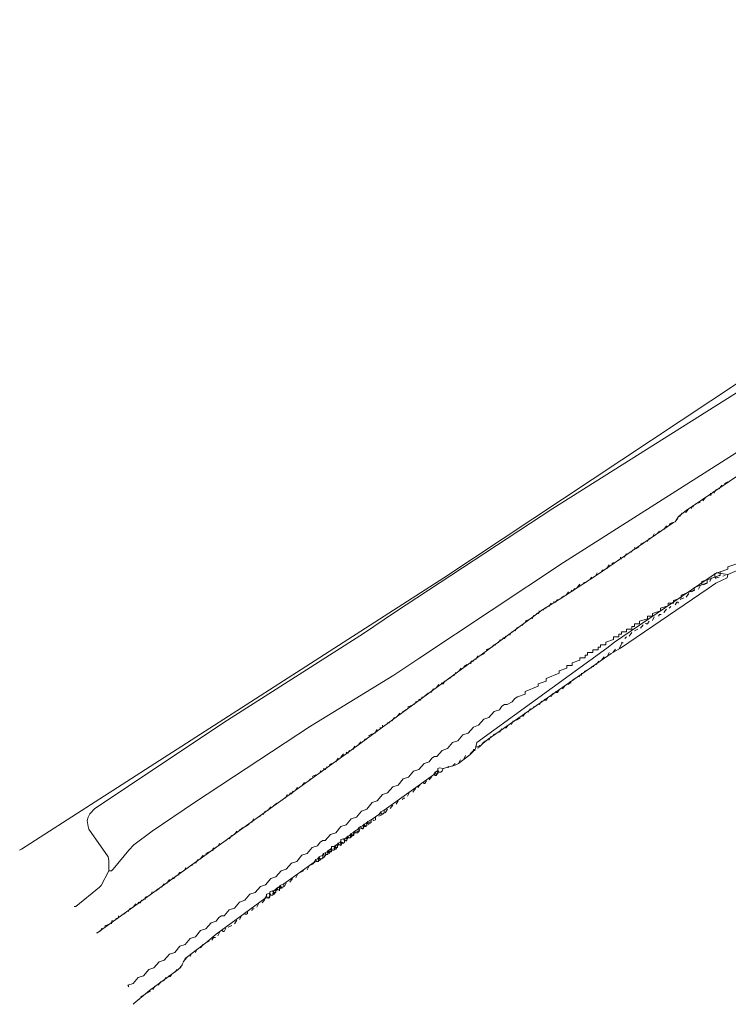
# Model space of a CAD drawing. Extents: x 100132 to 103276, y 406587 to 407552.
# Tile 3 of 5: x 101925 to 102042, y 407075 to 407237. Entities that reach past the tile are written whole.
import ezdxf

# ---------------------------------------------------------------- set-up
doc = ezdxf.new("R2010")
doc.units = 0
for name, color, linetype, lineweight in [('B-OI-KL-DATA_BT NEDERLAND_0000566275_VECT_15O058071-G', 90, 'KL-DATA-N', 18), ('B-OI-KL-DATA_PRORAIL_0000596202_VECT_15O058071-G', 90, 'KL-DATA-N', 18), ('B-OI-KL-ET_MS_ENEXIS_0000729946_VECT_15O058071-G', 10, 'KL-MS-N', 18), ('B-OI-KL-ET_MS_PRORAIL_0000596202_VECT_15O058071-G', 10, 'KL-MS-N', 18), ('B-OI-KL-OVERIG_PRORAIL_0000596202_VECT_15O058071-G', 8, 'Continuous', 18), ('B-OI-KL-WATER_BW_0000551269_VECT_15O058071-G', 170, 'KL-WATER-N', 18)]:
    doc.layers.add(name, color=color, linetype=linetype, lineweight=lineweight)
doc.styles.get("Standard").update_dxf_attribs({"font": 'NLCS-ISO.ttf'})
doc.linetypes.add('KL-DATA-N', pattern='A,4,-1,[101,NLCS.shx,S=0.5,R=0,X=0,Y=0],-1,4,-1,["D",Standard,S=1,R=0,X=-0.25,Y=-0.5],-1.5', length=12.5)
doc.linetypes.add('KL-MS-N', pattern='A,4,-1,[103,NLCS.shx,S=0.75,R=0,X=0,Y=0],-1,4,-1,["M",Standard,S=1,R=0,X=0,Y=-0.5],-2', length=13)
doc.linetypes.add('KL-WATER-N', pattern='A,7,-0.5,[168,NLCS.shx,S=0.75,R=0,X=0.75,Y=0],-2', length=9.5)

msp = doc.modelspace()

# ---------------------------------------------------------------- linework, layer by layer
at = {"layer": 'B-OI-KL-DATA_BT NEDERLAND_0000566275_VECT_15O058071-G', "flags": 128}
for points in [[(102043.36, 407147.21), (102042.07, 407146.79), (102042.07, 407146.36), (102040.79, 407145.93)], [(102040.79, 407145.93), (102039.93, 407145.64), (102039.93, 407145.07)], [(102040.79, 407145.93), (102040.79, 407145.36), (102040.64, 407145.36), (102039.93, 407145.07)], [(102037.79, 407143.79), (102036.5, 407143.36), (102036.5, 407142.93), (102034.36, 407142.07), (102034.36, 407141.64), (102033.07, 407141.21), (102033.07, 407140.79), (102032.21, 407140.79), (102032.21, 407140.36), (102030.93, 407139.93), (102030.93, 407139.5), (102029.64, 407139.07), (102029.64, 407138.64), (102028.79, 407138.64), (102028.79, 407138.21), (102027.5, 407137.79), (102027.5, 407137.36), (102026.64, 407137.36), (102026.64, 407136.93), (102026.21, 407136.93), (102026.21, 407136.5), (102025.36, 407136.5), (102025.36, 407136.07), (102024.5, 407136.07), (102024.5, 407135.64), (102024.07, 407135.64), (102024.07, 407135.21), (102023.21, 407135.21), (102023.21, 407134.79), (102021.93, 407134.36), (102021.93, 407133.93), (102021.07, 407133.93), (102021.07, 407133.5), (102020.64, 407133.5), (102020.64, 407133.07), (102019.79, 407133.07), (102019.79, 407132.64), (102018.93, 407132.64), (102018.93, 407132.21), (102018.5, 407132.21), (102018.5, 407131.79), (102017.64, 407131.79), (102017.64, 407131.36), (102016.36, 407130.93), (102016.36, 407130.5), (102015.5, 407130.5), (102015.5, 407130.07), (102014.21, 407129.64), (102014.21, 407129.21), (102012.07, 407128.36), (102012.07, 407127.93), (102010.79, 407127.5), (102010.79, 407127.07), (102008.64, 407126.21), (102008.64, 407125.79), (102007.36, 407125.36), (102006.93, 407125.07), (102006.5, 407124.5), (102005.64, 407124.07), (102005.21, 407124.07), (102004.79, 407123.79), (102004.36, 407123.21), (102003.5, 407122.93), (102002.64, 407121.93), (102001.79, 407121.64), (102000.93, 407120.64), (102000.07, 407120.36), (101999.21, 407119.36), (101998.36, 407119.07), (101997.5, 407118.07), (101996.64, 407117.79), (101995.79, 407116.79), (101994.93, 407116.5), (101994.07, 407115.5), (101993.64, 407115.5), (101993.21, 407115.21), (101992.79, 407114.64), (101991.93, 407114.36), (101991.07, 407113.36), (101990.21, 407113.07), (101989.36, 407112.07), (101988.5, 407111.79), (101987.64, 407110.79), (101986.79, 407110.5), (101985.93, 407109.5), (101985.07, 407109.21), (101984.21, 407108.21), (101983.36, 407107.93), (101982.5, 407106.79), (101981.64, 407106.5), (101980.79, 407105.5), (101979.93, 407105.21), (101979.07, 407104.21), (101978.21, 407103.93), (101977.36, 407102.93), (101976.5, 407102.64), (101975.64, 407101.64), (101975.21, 407101.64), (101974.79, 407101.36), (101974.36, 407100.79), (101973.5, 407100.5), (101972.64, 407099.5), (101971.79, 407099.21), (101970.93, 407098.21), (101970.07, 407097.93), (101969.21, 407096.93), (101968.36, 407096.64), (101967.5, 407095.64), (101966.64, 407095.36), (101965.79, 407094.36), (101964.93, 407094.07), (101964.07, 407093.07), (101963.21, 407092.79), (101962.36, 407091.79), (101961.5, 407091.5), (101960.64, 407090.5), (101959.79, 407090.21), (101958.93, 407089.21), (101958.5, 407089.21), (101958.07, 407088.93), (101957.64, 407088.36), (101956.79, 407088.07), (101955.93, 407087.07), (101955.07, 407086.79), (101954.21, 407085.79), (101953.36, 407085.5), (101952.5, 407084.5), (101951.64, 407084.21), (101950.79, 407083.21), (101949.93, 407082.93), (101949.07, 407081.93), (101948.21, 407081.64), (101947.36, 407080.64), (101946.5, 407080.36), (101945.64, 407079.36), (101944.79, 407079.07), (101943.93, 407078.07), (101943.07, 407077.79), (101943.21, 407077.5)], [(102038.64, 407144.64), (102037.79, 407144.36), (102037.79, 407143.79)], [(102038.64, 407144.64), (102038.64, 407144.07), (102038.5, 407144.07), (102037.79, 407143.79)], [(102039.93, 407145.07), (102038.64, 407144.64)]]:
    msp.add_lwpolyline(points, dxfattribs=at)
at = {"layer": 'B-OI-KL-DATA_PRORAIL_0000596202_VECT_15O058071-G', "flags": 128}
for points in [[(102058.07, 407155.79), (102047.79, 407148.64), (102044.36, 407146.5), (102042.07, 407145.5)], [(102042.07, 407145.5), (102040.21, 407145.79), (102023.36, 407134.36), (102022.07, 407133.36), (102000.64, 407117.79), (102000.5, 407117.07)], [(102042.07, 407145.5), (102041.93, 407144.93), (102040.07, 407144.07), (102038.79, 407143.21), (102024.36, 407133.36), (102022.79, 407132.5), (102002.5, 407118.36), (102001.64, 407117.64), (102001.07, 407117.07), (102000.5, 407117.07)], [(102000.5, 407117.07), (102000.36, 407116.64), (102000.07, 407116.64), (102000.07, 407116.36), (101999.5, 407115.79), (101997.64, 407114.36), (101997.07, 407114.07), (101995.07, 407113.5)], [(101993.79, 407112.93), (101993.5, 407112.5)], [(101994.07, 407113.07), (101993.79, 407112.93)], [(101993.79, 407112.93), (101993.93, 407112.64)], [(101994.21, 407112.93), (101994.21, 407112.64), (101993.93, 407112.64)], [(101994.21, 407113.21), (101994.07, 407113.07)], [(101994.07, 407113.07), (101994.21, 407112.93)], [(101995.07, 407113.5), (101994.5, 407113.64), (101994.21, 407113.5), (101994.21, 407113.21)], [(101994.21, 407113.21), (101994.36, 407112.93)], [(101994.21, 407112.93), (101994.36, 407112.93)], [(101995.07, 407113.5), (101994.93, 407113.07), (101994.64, 407112.93), (101994.36, 407112.93)], [(101993.5, 407112.5), (101985.36, 407106.64)], [(101993.93, 407112.64), (101993.5, 407112.5)], [(101985.36, 407106.64), (101984.79, 407106.36)], [(101985.36, 407106.64), (101985.36, 407106.21), (101985.21, 407106.07), (101984.93, 407106.07)], [(101982.64, 407104.79), (101982.5, 407104.64)], [(101983.21, 407105.07), (101982.64, 407104.79)], [(101982.64, 407104.79), (101982.79, 407104.5)], [(101983.21, 407105.07), (101983.21, 407104.64), (101983.07, 407104.5), (101982.79, 407104.5)], [(101984.5, 407105.93), (101983.21, 407105.07)], [(101984.79, 407106.36), (101984.5, 407105.93)], [(101984.93, 407106.07), (101984.5, 407105.93)], [(101984.79, 407106.36), (101984.93, 407106.07)], [(101980.5, 407103.21), (101980.36, 407103.07)], [(101981.07, 407103.5), (101980.5, 407103.21)], [(101980.5, 407103.21), (101980.64, 407102.93)], [(101981.21, 407103.5), (101981.21, 407103.21), (101980.93, 407102.93), (101980.64, 407102.93)], [(101981.21, 407103.79), (101981.07, 407103.64)], [(101981.07, 407103.64), (101981.21, 407103.64)], [(101981.07, 407103.64), (101981.07, 407103.5)], [(101981.07, 407103.5), (101981.21, 407103.5)], [(101981.5, 407103.93), (101981.21, 407103.79)], [(101981.21, 407103.79), (101981.21, 407103.64)], [(101981.21, 407103.64), (101981.21, 407103.5)], [(101981.64, 407103.64), (101981.21, 407103.5)], [(101981.79, 407104.07), (101981.5, 407103.93)], [(101981.5, 407103.93), (101981.64, 407103.64)], [(101981.93, 407103.93), (101981.93, 407103.64), (101981.64, 407103.64)], [(101981.93, 407104.21), (101981.79, 407104.07)], [(101981.79, 407104.07), (101981.93, 407103.93)], [(101982.07, 407104.36), (101981.93, 407104.21)], [(101981.93, 407104.21), (101982.07, 407104.07)], [(101982.07, 407104.07), (101981.93, 407103.93)], [(101982.36, 407104.5), (101982.07, 407104.36)], [(101982.07, 407104.36), (101982.21, 407104.07)], [(101982.07, 407104.07), (101982.21, 407104.07)], [(101982.5, 407104.36), (101982.5, 407104.07), (101982.21, 407104.07)], [(101982.5, 407104.64), (101982.36, 407104.5)], [(101982.36, 407104.5), (101982.5, 407104.36)], [(101982.5, 407104.64), (101982.64, 407104.5)], [(101982.64, 407104.5), (101982.5, 407104.36)], [(101982.64, 407104.5), (101982.79, 407104.5)], [(101978.64, 407101.93), (101978.21, 407101.79), (101978.21, 407101.5)], [(101978.79, 407101.64), (101978.79, 407101.36), (101978.64, 407101.21), (101978.36, 407101.21)], [(101978.64, 407101.93), (101978.79, 407101.93)], [(101978.64, 407101.93), (101978.79, 407101.64)], [(101979.07, 407102.07), (101978.79, 407101.93)], [(101978.79, 407101.93), (101978.93, 407101.64)], [(101978.79, 407101.64), (101978.93, 407101.64)], [(101979.21, 407101.93), (101979.21, 407101.64), (101978.93, 407101.64)], [(101979.21, 407102.21), (101979.07, 407102.07)], [(101979.07, 407102.07), (101979.21, 407101.93)], [(101979.36, 407102.36), (101979.21, 407102.21)], [(101979.21, 407102.21), (101979.36, 407102.07)], [(101979.36, 407102.07), (101979.21, 407101.93)], [(101979.64, 407102.5), (101979.36, 407102.36)], [(101979.36, 407102.36), (101979.5, 407102.07)], [(101979.36, 407102.07), (101979.5, 407102.07)], [(101979.79, 407102.36), (101979.79, 407102.07), (101979.5, 407102.07)], [(101979.79, 407102.64), (101979.64, 407102.5)], [(101979.64, 407102.5), (101979.79, 407102.36)], [(101979.93, 407102.79), (101979.79, 407102.64)], [(101979.79, 407102.64), (101979.93, 407102.5)], [(101979.93, 407102.5), (101979.79, 407102.36)], [(101980.21, 407102.93), (101979.93, 407102.79)], [(101979.93, 407102.79), (101980.07, 407102.5)], [(101979.93, 407102.5), (101980.07, 407102.5)], [(101980.36, 407102.79), (101980.36, 407102.5), (101980.07, 407102.5)], [(101980.36, 407103.07), (101980.21, 407102.93)], [(101980.21, 407102.93), (101980.36, 407102.79)], [(101980.36, 407103.07), (101980.5, 407102.93)], [(101980.5, 407102.93), (101980.36, 407102.79)], [(101980.5, 407102.93), (101980.64, 407102.93)], [(101976.07, 407099.93), (101975.93, 407099.79)], [(101976.21, 407100.07), (101976.07, 407099.93)], [(101976.07, 407099.93), (101976.21, 407099.79)], [(101976.5, 407100.21), (101976.21, 407100.07)], [(101976.21, 407100.07), (101976.36, 407099.79)], [(101976.64, 407100.07), (101976.64, 407099.79), (101976.36, 407099.79)], [(101976.64, 407100.36), (101976.5, 407100.21)], [(101976.5, 407100.21), (101976.64, 407100.07)], [(101977.07, 407100.64), (101976.64, 407100.64), (101976.64, 407100.36)], [(101976.64, 407100.36), (101976.79, 407100.07)], [(101976.64, 407100.07), (101976.79, 407100.07)], [(101977.21, 407100.5), (101977.21, 407100.21), (101977.07, 407100.07), (101976.79, 407100.07)], [(101977.21, 407100.79), (101977.07, 407100.64)], [(101977.07, 407100.64), (101977.21, 407100.5)], [(101977.5, 407100.93), (101977.21, 407100.79)], [(101977.21, 407100.79), (101977.36, 407100.5)], [(101977.21, 407100.5), (101977.36, 407100.5)], [(101977.64, 407100.79), (101977.64, 407100.5), (101977.36, 407100.5)], [(101977.64, 407101.07), (101977.5, 407100.93)], [(101977.5, 407100.93), (101977.64, 407100.79)], [(101977.79, 407101.21), (101977.64, 407101.07)], [(101977.64, 407101.07), (101977.79, 407100.93)], [(101977.79, 407100.93), (101977.64, 407100.79)], [(101978.07, 407101.36), (101977.79, 407101.21)], [(101977.79, 407101.21), (101977.93, 407100.93)], [(101977.79, 407100.93), (101977.93, 407100.93)], [(101978.21, 407101.21), (101978.21, 407100.93), (101977.93, 407100.93)], [(101978.21, 407101.5), (101978.07, 407101.36)], [(101978.07, 407101.36), (101978.21, 407101.21)], [(101978.21, 407101.5), (101978.36, 407101.21)], [(101978.21, 407101.21), (101978.36, 407101.21)], [(101974.07, 407098.5), (101973.79, 407098.07)], [(101974.36, 407098.64), (101974.07, 407098.5)], [(101974.07, 407098.5), (101974.21, 407098.21)], [(101974.5, 407098.5), (101974.5, 407098.21), (101974.21, 407098.21)], [(101974.5, 407098.79), (101974.36, 407098.64)], [(101974.36, 407098.64), (101974.5, 407098.5)], [(101974.64, 407098.93), (101974.5, 407098.79)], [(101974.5, 407098.79), (101974.64, 407098.64)], [(101974.64, 407098.64), (101974.5, 407098.5)], [(101975.21, 407099.21), (101974.64, 407098.93)], [(101974.64, 407098.93), (101974.79, 407098.64)], [(101974.64, 407098.64), (101974.79, 407098.64)], [(101975.21, 407099.21), (101975.21, 407098.79), (101975.07, 407098.64), (101974.79, 407098.64)], [(101975.36, 407099.5), (101975.21, 407099.36)], [(101975.21, 407099.36), (101975.36, 407099.36)], [(101975.21, 407099.36), (101975.21, 407099.21)], [(101975.21, 407099.21), (101975.36, 407099.21)], [(101975.64, 407099.64), (101975.36, 407099.5)], [(101975.36, 407099.5), (101975.36, 407099.36)], [(101975.36, 407099.36), (101975.36, 407099.21)], [(101975.79, 407099.36), (101975.36, 407099.21)], [(101975.93, 407099.79), (101975.64, 407099.64)], [(101975.64, 407099.64), (101975.79, 407099.36)], [(101976.07, 407099.64), (101976.07, 407099.36), (101975.79, 407099.36)], [(101975.93, 407099.79), (101976.07, 407099.64)], [(101976.21, 407099.79), (101976.07, 407099.64)], [(101976.21, 407099.79), (101976.36, 407099.79)], [(101973.79, 407098.07), (101968.79, 407094.5)], [(101974.21, 407098.21), (101973.79, 407098.07)], [(101967.36, 407093.5), (101967.07, 407093.36)], [(101967.5, 407093.64), (101967.36, 407093.5)], [(101967.36, 407093.5), (101967.5, 407093.36)], [(101967.64, 407093.79), (101967.5, 407093.64)], [(101967.5, 407093.64), (101967.64, 407093.5)], [(101967.64, 407093.5), (101967.5, 407093.36)], [(101967.93, 407093.93), (101967.64, 407093.79)], [(101967.64, 407093.79), (101967.79, 407093.5)], [(101967.64, 407093.5), (101967.79, 407093.5)], [(101968.07, 407093.79), (101968.07, 407093.5), (101967.79, 407093.5)], [(101968.07, 407094.07), (101967.93, 407093.93)], [(101967.93, 407093.93), (101968.07, 407093.79)], [(101968.21, 407094.21), (101968.07, 407094.07)], [(101968.07, 407094.07), (101968.21, 407093.93)], [(101968.21, 407093.93), (101968.07, 407093.79)], [(101968.79, 407094.5), (101968.21, 407094.21)], [(101968.21, 407094.21), (101968.36, 407093.93)], [(101968.21, 407093.93), (101968.36, 407093.93)], [(101968.79, 407094.5), (101968.79, 407094.07), (101968.64, 407093.93), (101968.36, 407093.93)], [(101965.64, 407092.07), (101957.64, 407086.21), (101955.93, 407084.79), (101952.5, 407082.21), (101951.79, 407080.79), (101951.36, 407080.36), (101946.64, 407076.93), (101944.07, 407074.79), (101944.07, 407074.64)], [(101965.93, 407092.5), (101965.64, 407092.07)], [(101966.07, 407092.21), (101965.64, 407092.07)], [(101966.36, 407092.93), (101965.93, 407092.79), (101965.93, 407092.5)], [(101965.93, 407092.5), (101966.07, 407092.21)], [(101966.5, 407092.64), (101966.5, 407092.36), (101966.36, 407092.21), (101966.07, 407092.21)], [(101966.36, 407092.93), (101966.5, 407092.93)], [(101966.36, 407092.93), (101966.5, 407092.64)], [(101966.93, 407093.36), (101966.5, 407093.21), (101966.5, 407092.93)], [(101966.5, 407092.93), (101966.64, 407092.64)], [(101966.5, 407092.64), (101966.64, 407092.64)], [(101967.07, 407093.07), (101967.07, 407092.79), (101966.93, 407092.64), (101966.64, 407092.64)], [(101966.93, 407093.36), (101967.07, 407093.36)], [(101966.93, 407093.36), (101967.07, 407093.07)], [(101967.07, 407093.36), (101967.21, 407093.07)], [(101967.07, 407093.07), (101967.21, 407093.07)], [(101967.5, 407093.36), (101967.5, 407093.07), (101967.21, 407093.07)]]:
    msp.add_lwpolyline(points, dxfattribs=at)
at = {"layer": 'B-OI-KL-ET_MS_ENEXIS_0000729946_VECT_15O058071-G', "flags": 128}
for points in [[(101939.93, 407096.64), (101939.93, 407098.36), (101939.79, 407098.93), (101936.64, 407103.5), (101936.5, 407103.93), (101936.36, 407104.93), (101936.5, 407105.5), (101936.79, 407106.07), (101937.64, 407106.93), (101959.5, 407121.5), (101981.93, 407135.79), (101987.07, 407139.21), (102013.21, 407156.36), (102051.5, 407180.5), (102054.93, 407182.79), (102076.21, 407196.5), (102090.36, 407205.21), (102091.07, 407205.79), (102091.5, 407206.36), (102091.5, 407207.07), (102090.93, 407208.5), (102080.07, 407231.64), (102059.93, 407276.07), (102054.21, 407288.21), (102026.64, 407348.64), (102026.07, 407349.64), (102025.64, 407350.07)], [(101939.93, 407096.64), (101940.36, 407096.64), (101940.64, 407096.93), (101943.21, 407100.07), (101944.07, 407100.93), (101947.07, 407103.21), (101954.07, 407107.93), (101973.21, 407120.5), (101986.93, 407128.93), (101991.07, 407131.64), (102014.93, 407147.5), (102099.64, 407201.21), (102139.64, 407225.21)], [(101939.93, 407096.64), (101938.64, 407094.21), (101938.36, 407093.93), (101934.5, 407090.79), (101934.21, 407090.79)]]:
    msp.add_lwpolyline(points, dxfattribs=at)
at = {"layer": 'B-OI-KL-ET_MS_PRORAIL_0000596202_VECT_15O058071-G', "flags": 128}
msp.add_lwpolyline([(102141.93, 407220.21), (102099.36, 407194.21), (102097.93, 407194.5), (102096.36, 407193.93), (102096.07, 407193.64), (102095.36, 407192.64), (102095.36, 407191.64), (102095.21, 407191.64), (102051.5, 407165.36), (102049.36, 407165.64), (102035.21, 407156.07), (102033.93, 407155.07), (102033.36, 407154.21), (102033.07, 407154.07), (102020.36, 407145.36), (102014.21, 407141.36), (102011.36, 407139.64), (102010.07, 407138.64), (101979.07, 407115.93), (101937.93, 407086.36)], dxfattribs=at)
at = {"layer": 'B-OI-KL-OVERIG_PRORAIL_0000596202_VECT_15O058071-G', "flags": 128}
for points in [[(102041.07, 407160.21), (102040.64, 407159.64)], [(102042.07, 407160.79), (102041.5, 407160.5)], [(102039.21, 407158.64), (102039.07, 407158.5)], [(102039.21, 407158.64), (102039.21, 407158.93)], [(102039.21, 407158.64), (102039.36, 407158.64)], [(102039.79, 407159.07), (102039.64, 407159.21)], [(102039.79, 407159.07), (102040.21, 407159.5)], [(102039.79, 407159.07), (102039.79, 407158.93)], [(102036.36, 407156.93), (102036.36, 407156.64), (102036.07, 407156.64), (102036.07, 407156.36)], [(102037.5, 407157.36), (102036.79, 407157.21)], [(102038.36, 407158.21), (102037.93, 407157.64)], [(102034.5, 407155.64), (102034.07, 407155.07)], [(102035.5, 407156.21), (102035.21, 407155.79), (102035.07, 407155.79), (102034.93, 407155.93)], [(102031.93, 407153.5), (102031.5, 407152.93)], [(102032.93, 407154.07), (102032.36, 407153.79)], [(102033.79, 407154.79), (102033.36, 407154.21)], [(102029.93, 407152.21), (102029.64, 407151.64)], [(102030.79, 407152.64), (102030.5, 407152.36)], [(102028.21, 407150.79), (102027.64, 407150.5)], [(102029.07, 407151.5), (102028.79, 407150.93)], [(102025.36, 407148.93), (102024.93, 407148.36)], [(102026.07, 407149.21), (102026.36, 407149.5)], [(102026.79, 407149.79), (102026.64, 407149.93)], [(102026.79, 407149.79), (102026.93, 407149.79)], [(102026.79, 407149.79), (102026.93, 407149.79)], [(102026.93, 407149.79), (102027.36, 407150.07)], [(102022.5, 407147.07), (102022.07, 407146.5)], [(102023.21, 407147.5), (102022.93, 407147.21)], [(102024.36, 407148.07), (102023.93, 407147.79)], [(102024.36, 407148.07), (102024.36, 407148.36)], [(102024.36, 407148.07), (102024.5, 407148.07)], [(102020.5, 407145.79), (102020.21, 407145.21)], [(102021.64, 407146.21), (102021.36, 407146.21), (102021.21, 407145.93)], [(102041.64, 407145.36), (102041.21, 407145.21)], [(102017.64, 407143.93), (102017.21, 407143.36)], [(102018.79, 407144.36), (102018.21, 407144.07)], [(102019.36, 407144.79), (102019.64, 407145.07)], [(102038.64, 407144.07), (102038.07, 407143.79)], [(102039.36, 407144.93), (102039.07, 407144.36)], [(102040.07, 407144.93), (102039.93, 407145.07)], [(102040.07, 407144.93), (102040.64, 407145.07)], [(102040.07, 407144.93), (102040.07, 407144.79)], [(102015.79, 407142.64), (102015.36, 407142.07)], [(102016.79, 407143.21), (102016.5, 407142.79), (102016.36, 407142.79), (102016.21, 407142.93)], [(102035.64, 407142.36), (102035.21, 407141.79)], [(102036.64, 407142.93), (102036.07, 407142.64)], [(102037.5, 407143.64), (102037.21, 407143.07)], [(102012.93, 407140.79), (102012.5, 407140.21)], [(102013.93, 407141.36), (102013.64, 407140.93), (102013.36, 407140.93), (102013.36, 407141.07)], [(102014.64, 407141.64), (102014.93, 407141.93)], [(102033.64, 407140.93), (102033.36, 407140.5)], [(102033.64, 407140.93), (102033.79, 407140.93)], [(102033.64, 407140.93), (102033.79, 407140.93)], [(102033.79, 407140.93), (102033.93, 407140.79)], [(102034.79, 407141.64), (102034.21, 407141.36)], [(102010.93, 407139.5), (102010.93, 407139.21), (102010.79, 407139.07), (102010.5, 407139.07)], [(102012.07, 407139.93), (102011.79, 407139.93), (102011.64, 407139.64)], [(102031.07, 407138.93), (102030.79, 407138.93), (102030.64, 407138.64)], [(102031.93, 407139.79), (102031.5, 407139.21)], [(102032.64, 407140.21), (102032.36, 407139.93)], [(102008.07, 407137.07), (102008.36, 407137.36)], [(102009.21, 407138.07), (102008.64, 407137.79)], [(102010.07, 407138.79), (102009.79, 407138.21)], [(102029.07, 407137.79), (102028.79, 407137.36), (102028.64, 407137.36), (102028.5, 407137.5)], [(102029.93, 407138.5), (102029.64, 407137.93)], [(102006.36, 407136.07), (102006.07, 407135.5)], [(102007.36, 407136.79), (102006.93, 407136.21)], [(102026.21, 407135.93), (102025.79, 407135.36)], [(102027.21, 407136.5), (102026.64, 407136.21)], [(102028.07, 407137.21), (102027.64, 407136.64)], [(102004.5, 407134.79), (102004.21, 407134.21)], [(102005.5, 407135.36), (102005.21, 407134.93), (102005.07, 407134.93), (102004.93, 407135.07)], [(102024.64, 407134.21), (102024.07, 407133.21)], [(102024.64, 407134.21), (102024.5, 407134.36)], [(102024.64, 407134.21), (102024.79, 407134.21)], [(102025.07, 407134.93), (102025.36, 407135.21)], [(102001.93, 407132.5), (102001.36, 407132.21)], [(102002.79, 407133.36), (102002.21, 407133.07)], [(102003.79, 407133.93), (102003.5, 407133.93), (102003.36, 407133.79), (102003.21, 407133.5)], [(102022.5, 407132.64), (102022.21, 407132.07)], [(102023.5, 407133.21), (102023.07, 407132.64)], [(102000.07, 407131.21), (101999.79, 407131.21), (101999.64, 407131.07), (101999.64, 407130.79)], [(102000.79, 407132.07), (102000.5, 407131.5)], [(102020.79, 407131.21), (102020.36, 407130.64)], [(102021.64, 407131.93), (102021.21, 407131.36)], [(101997.21, 407129.36), (101996.79, 407128.79)], [(101998.07, 407130.07), (101997.64, 407129.5)], [(101999.07, 407130.64), (101998.5, 407130.36)], [(102017.93, 407129.21), (102017.93, 407128.93), (102017.64, 407128.93), (102017.5, 407128.64)], [(102018.93, 407129.79), (102018.36, 407129.5)], [(102019.93, 407130.36), (102019.64, 407130.36), (102019.5, 407130.07)], [(101995.36, 407127.93), (101995.07, 407127.5), (101994.93, 407127.5), (101994.79, 407127.64)], [(101996.36, 407128.5), (101995.79, 407128.21)], [(102016.07, 407127.64), (102015.64, 407127.36)], [(102016.07, 407127.64), (102016.07, 407127.93)], [(102016.07, 407127.64), (102016.21, 407127.64)], [(102017.07, 407128.5), (102016.5, 407128.21)], [(101992.64, 407125.93), (101992.07, 407125.5)], [(101993.5, 407126.64), (101993.07, 407126.07)], [(101994.36, 407127.36), (101993.93, 407126.79)], [(102013.21, 407125.93), (102013.21, 407125.64), (102012.93, 407125.64), (102012.93, 407125.36)], [(102014.21, 407126.5), (102013.93, 407126.07), (102013.79, 407126.07), (102013.64, 407126.21)], [(102015.21, 407127.21), (102014.79, 407126.64)], [(101990.64, 407124.64), (101990.36, 407124.07)], [(101991.64, 407125.36), (101991.36, 407124.79), (101991.21, 407124.79), (101991.07, 407124.93)], [(102011.36, 407124.64), (102010.93, 407124.07)], [(102012.36, 407125.21), (102012.07, 407124.79), (102011.93, 407124.79), (102011.79, 407124.93)], [(101987.93, 407122.64), (101987.5, 407122.07)], [(101988.93, 407123.21), (101988.36, 407122.79)], [(101989.79, 407123.93), (101989.21, 407123.64)], [(102008.64, 407122.64), (102008.21, 407122.07)], [(102009.5, 407123.36), (102009.07, 407122.79)], [(102010.5, 407123.93), (102009.93, 407123.64)], [(101986.21, 407121.07), (101985.93, 407121.07), (101985.79, 407120.79)], [(101987.07, 407121.93), (101986.64, 407121.36)], [(102006.64, 407121.36), (102006.36, 407120.79)], [(102007.79, 407121.79), (102007.21, 407121.5)], [(101984.21, 407119.93), (101983.79, 407119.36)], [(101985.07, 407120.64), (101985.07, 407120.36), (101984.93, 407120.21), (101984.64, 407120.21)], [(102004.79, 407120.07), (102004.36, 407119.5)], [(102005.79, 407120.64), (102005.5, 407120.21), (102005.36, 407120.21), (102005.21, 407120.36)], [(101981.5, 407117.93), (101981.07, 407117.36)], [(101982.5, 407118.36), (101982.21, 407118.36), (101982.07, 407118.07)], [(101983.36, 407119.21), (101982.79, 407118.93)], [(102002.07, 407118.07), (102001.5, 407117.64)], [(102002.93, 407118.79), (102002.64, 407118.21)], [(102003.93, 407119.36), (102003.36, 407119.07)], [(101979.64, 407116.5), (101979.36, 407116.07), (101979.21, 407116.07), (101979.07, 407116.21)], [(101980.5, 407117.21), (101980.21, 407116.64)], [(102000.36, 407116.5), (102000.07, 407116.5), (101999.64, 407116.07), (101999.5, 407115.79)], [(102001.07, 407117.36), (102000.79, 407116.79)], [(101977.79, 407115.21), (101977.36, 407114.64)], [(101978.64, 407115.93), (101978.21, 407115.36)], [(101997.93, 407114.93), (101997.64, 407114.36)], [(101998.79, 407115.64), (101998.5, 407115.07)], [(101974.93, 407113.21), (101974.64, 407112.64)], [(101975.93, 407113.79), (101975.64, 407113.36), (101975.5, 407113.36), (101975.36, 407113.5)], [(101976.64, 407114.36), (101976.36, 407114.07)], [(101995.07, 407113.5), (101994.79, 407112.93)], [(101995.93, 407113.93), (101995.93, 407113.64)], [(101997.07, 407114.36), (101996.64, 407113.93)], [(101972.93, 407111.5), (101973.21, 407111.79)], [(101974.07, 407112.5), (101973.5, 407112.21)], [(101992.36, 407111.5), (101992.07, 407111.07), (101991.93, 407111.07), (101991.79, 407111.21)], [(101993.21, 407112.21), (101992.79, 407111.64)], [(101994.21, 407112.79), (101993.93, 407112.36), (101993.79, 407112.36), (101993.64, 407112.5)], [(101970.36, 407109.79), (101970.07, 407109.36), (101969.93, 407109.36), (101969.79, 407109.5)], [(101971.07, 407110.36), (101970.79, 407110.07)], [(101972.21, 407111.21), (101971.79, 407110.64)], [(101990.5, 407110.21), (101990.07, 407109.64)], [(101991.36, 407110.93), (101990.93, 407110.36)], [(101968.64, 407108.36), (101968.07, 407108.07)], [(101969.36, 407109.21), (101969.07, 407108.64)], [(101987.64, 407108.21), (101987.36, 407107.64)], [(101988.79, 407108.64), (101988.5, 407108.64), (101988.36, 407108.36)], [(101989.5, 407109.5), (101989.21, 407108.93)], [(101965.79, 407106.5), (101965.36, 407105.93)], [(101966.64, 407107.21), (101966.21, 407106.64)], [(101967.64, 407107.79), (101967.07, 407107.36)], [(101985.93, 407106.79), (101985.5, 407106.21)], [(101986.79, 407107.5), (101986.36, 407106.93)], [(101963.79, 407105.21), (101963.5, 407104.64)], [(101964.93, 407105.64), (101964.36, 407105.36)], [(101983.07, 407104.79), (101982.79, 407104.21)], [(101983.93, 407105.5), (101983.93, 407105.07), (101983.64, 407104.93), (101983.5, 407105.07)], [(101985.07, 407105.93), (101984.5, 407105.64)], [(101961.07, 407103.21), (101960.64, 407102.64)], [(101962.07, 407103.79), (101961.5, 407103.36)], [(101963.07, 407104.36), (101962.5, 407103.93)], [(101981.36, 407103.36), (101980.79, 407103.07)], [(101982.36, 407103.93), (101982.07, 407103.93), (101981.93, 407103.79), (101981.79, 407103.5)], [(101959.36, 407101.64), (101958.79, 407101.36)], [(101960.21, 407102.5), (101959.79, 407101.93)], [(101979.36, 407102.07), (101979.07, 407101.5)], [(101980.36, 407102.79), (101979.93, 407102.21)], [(101957.5, 407100.36), (101957.21, 407100.36), (101957.07, 407100.21), (101957.07, 407099.93)], [(101958.21, 407101.21), (101957.93, 407100.64)], [(101976.64, 407100.07), (101976.21, 407099.5)], [(101977.64, 407100.64), (101977.36, 407100.21), (101977.21, 407100.21), (101977.07, 407100.36)], [(101978.5, 407101.36), (101978.21, 407100.79)], [(101954.64, 407098.5), (101954.21, 407097.93)], [(101955.5, 407099.21), (101955.07, 407098.64)], [(101956.5, 407099.79), (101955.93, 407099.5)], [(101974.93, 407098.5), (101974.36, 407098.21)], [(101975.79, 407099.36), (101975.36, 407098.79)], [(101952.64, 407097.21), (101952.36, 407096.64)], [(101953.79, 407097.64), (101953.21, 407097.36)], [(101972.93, 407097.36), (101972.64, 407096.79)], [(101973.93, 407098.07), (101973.36, 407097.64)], [(101949.93, 407095.21), (101949.5, 407094.64)], [(101950.93, 407095.79), (101950.64, 407095.36), (101950.5, 407095.36), (101950.36, 407095.5)], [(101951.93, 407096.36), (101951.64, 407096.36), (101951.5, 407096.21), (101951.5, 407095.93)], [(101970.21, 407095.36), (101969.79, 407094.79)], [(101971.07, 407096.07), (101970.79, 407095.5)], [(101972.07, 407096.64), (101971.5, 407096.36)], [(101948.21, 407093.64), (101947.93, 407093.64), (101947.79, 407093.36)], [(101949.07, 407094.5), (101948.64, 407093.93)], [(101968.5, 407093.79), (101968.21, 407093.79), (101968.07, 407093.64), (101968.07, 407093.36)], [(101969.21, 407094.64), (101968.93, 407094.07)], [(101946.36, 407092.36), (101946.07, 407092.36), (101945.93, 407092.21), (101945.93, 407091.93)], [(101947.07, 407093.21), (101946.79, 407092.64)], [(101965.64, 407091.93), (101965.21, 407091.36)], [(101966.5, 407092.64), (101966.21, 407092.07)], [(101967.5, 407093.21), (101967.21, 407092.79), (101967.07, 407092.79), (101966.93, 407092.93)], [(101943.5, 407090.5), (101943.07, 407089.93)], [(101944.36, 407091.21), (101943.93, 407090.64)], [(101945.36, 407091.79), (101945.07, 407091.36), (101944.93, 407091.36), (101944.79, 407091.5)], [(101963.93, 407090.36), (101963.64, 407090.36), (101963.5, 407090.07)], [(101964.64, 407091.21), (101964.36, 407090.64)], [(101941.5, 407089.21), (101941.5, 407088.93), (101941.36, 407088.79), (101941.07, 407088.79)], [(101942.64, 407089.64), (101942.07, 407089.36)], [(101961.79, 407089.21), (101961.5, 407088.64)], [(101962.79, 407089.93), (101962.79, 407089.64), (101962.64, 407089.5), (101962.36, 407089.5)], [(101938.79, 407087.21), (101938.5, 407086.64)], [(101939.79, 407087.79), (101939.21, 407087.5)], [(101940.5, 407088.5), (101940.36, 407087.93)], [(101959.21, 407087.21), (101958.93, 407086.64), (101958.79, 407086.64), (101958.64, 407086.79)], [(101960.21, 407087.64), (101959.64, 407087.36)], [(101961.07, 407088.5), (101960.64, 407087.93)], [(101937.93, 407086.5), (101937.93, 407086.36)], [(101957.5, 407085.64), (101957.21, 407085.64), (101957.07, 407085.5), (101956.93, 407085.21)], [(101958.21, 407086.5), (101957.93, 407085.93)], [(101954.5, 407083.79), (101954.21, 407083.21)], [(101955.5, 407084.5), (101955.07, 407083.93)], [(101956.5, 407085.07), (101955.93, 407084.79)], [(101952.79, 407082.36), (101952.21, 407081.64)], [(101953.64, 407083.07), (101953.36, 407082.5)], [(101952.07, 407081.21), (101951.64, 407080.64)], [(101949.36, 407079.07), (101948.93, 407078.5)], [(101950.36, 407079.64), (101950.07, 407079.21), (101949.93, 407079.21), (101949.79, 407079.36)], [(101951.21, 407080.36), (101950.79, 407079.93)], [(101947.5, 407077.64), (101947.21, 407077.07)], [(101948.5, 407078.36), (101948.07, 407077.79)], [(101945.79, 407076.21), (101945.21, 407075.93)], [(101946.79, 407076.79), (101946.21, 407076.5)], [(101943.93, 407074.79), (101944.07, 407074.64)], [(101944.93, 407075.5), (101944.36, 407075.07)]]:
    msp.add_lwpolyline(points, dxfattribs=at)
at = {"layer": 'B-OI-KL-WATER_BW_0000551269_VECT_15O058071-G', "flags": 128}
msp.add_lwpolyline([(102133.93, 407234.21), (102089.36, 407207.36), (102088.36, 407206.64), (101995.21, 407144.93), (101925.5, 407100.21), (101925.21, 407100.07)], dxfattribs=at)

doc.saveas('drawing.dxf')
